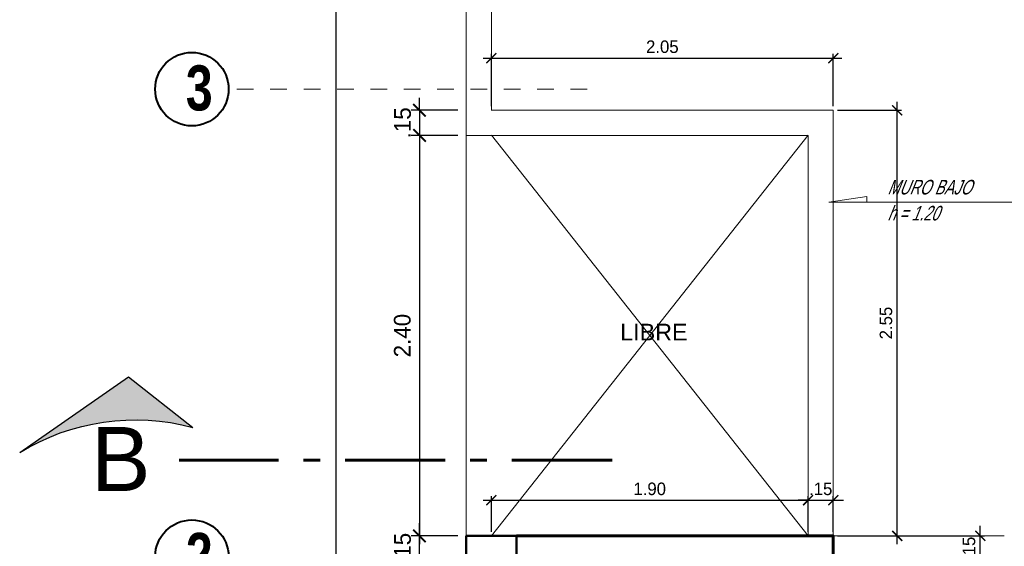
# Model space of a CAD drawing. Header units: metres. Extents: x -13 to 533, y -25 to 219.
# Tile 62 of 99: x 57.83 to 63.73, y 3.64 to 6.79. Entities that reach past the tile are written whole.
import ezdxf
from ezdxf.enums import TextEntityAlignment as Align

# ---------------------------------------------------------------- set-up
doc = ezdxf.new("R2010")
doc.units = ezdxf.units.M
for name, pattern in [('ACAD_ISO10W100', [18, 12, -3, 0, -3]), ('DASHDOT', [1, 0.5, -0.25, 0, -0.25]), ('HIDDEN', [0.375, 0.25, -0.125])]:
    doc.linetypes.add(name, pattern=pattern)
for name, color, linetype, lineweight in [('COLUMNAS', 5, 'Continuous', 80), ('CORTES', 252, 'Continuous', 25), ('COTAS', 4, 'Continuous', 13), ('EJES', 251, 'Continuous', 20), ('Pluma 0.2', 252, 'Continuous', 20), ('PLUMA 0.8', 1, 'Continuous', 60)]:
    doc.layers.add(name, color=color, linetype=linetype, lineweight=lineweight)
doc.layers.add('TEXTO 0.3', color=3, linetype='Continuous')
doc.styles.add('ARIALREG', font='arial.ttf')
doc.styles.add('joe1', font='impact.ttf')
doc.styles.add('TEXTOCENT', font='GOTHIC.TTF')
doc.styles.add('TTArial', font='ARIALN.TTF')
doc.styles.add('TXTSHX', font='arial.ttf', dxfattribs={"height": 0.1})
doc.dimstyles.new('PLANTA50', dxfattribs={"dimscale": 0.5, "dimtxt": 0.2, "dimasz": 0.15, "dimexe": 0.1, "dimexo": 0.1, "dimgap": 0.1, "dimtad": 2, "dimzin": 7, "dimdsep": 46, "dimtxsty": 'TEXTOCENT', "dimblk": 'ARCHTICK', "dimcen": 0.2, "dimdle": 0.1, "dimclrd": 8, "dimclre": 8, "dimclrt": 256, "dimaunit": 1, "dimadec": 0, "dimazin": 0, "dimtfac": 1, "dimtix": 1, "dimtmove": 2, "dimatfit": 3, "dimldrblk": 'ARCHTICK', "dimfxl": 1, "dimtolj": 1, "dimtzin": 0, "dimarcsym": 0})

# ---------------------------------------------------------------- blocks, each defined once
blk = doc.blocks.new('_ARCHTICK')
at = {"color": 0, "linetype": 'ByBlock', "const_width": 0.15}
blk.add_lwpolyline([(-0.5, -0.5), (0.5, 0.5)], dxfattribs=at)
blk = doc.blocks.new('*D456')
at = {"layer": 'COTAS', "color": 8, "lineweight": -2, "transparency": 16777216}
for p, q in [((59.7273, 20.05), (59.7273, -0.05)), ((60.4591, 20), (59.6773, 20)), ((60.4091, 0), (59.6773, 0))]:
    blk.add_line(p, q, dxfattribs=at)
at = {"layer": 'Defpoints', "color": 0, "lineweight": 5, "transparency": 16777216}
for p in [(60.5091, 20), (59.7273, 0), (60.4591, 0)]:
    blk.add_point(p, dxfattribs=at)
at = {"layer": 'COTAS', "color": 8, "lineweight": -2, "transparency": 16777216, "xscale": 0.075, "yscale": 0.075, "zscale": 0.075}
for p, rotation in [((59.7273, 20), 90), ((59.7273, 0), 270)]:
    blk.add_blockref('_ARCHTICK', p, dxfattribs=dict(at, rotation=rotation))
at = {"layer": 'COTAS', "transparency": 16777216, "insert": (59.6248, 10), "char_height": 0.1, "attachment_point": 5, "rotation": 90, "style": 'TEXTOCENT'}
blk.add_mtext('\\A1;20.00', dxfattribs=at)
blk = doc.blocks.new('A$C7ABB6997')
at = {"layer": 'EJES', "color": 250, "linetype": 'DASHDOT', "ltscale": 0.01}
blk.add_line((0.22, 0.6), (0.22, 2.75), dxfattribs=at)
at = {"layer": 'EJES', "color": 250, "lineweight": 40}
blk.add_circle((0.22, 2.97), 0.22, dxfattribs=at)
blk = doc.blocks.new('A$C28C3425A')
at = {"layer": 'CORTES'}
h = blk.add_hatch(color=256, dxfattribs=at)
h.dxf.hatch_style = 1
h.paths.add_polyline_path([(0.5651, 0.6663), (0, 0.2222, -0.206782), (1.5253, 0)])
for p, q in [((0.5651, 0.6663), (0, 0.2222)), ((1.5253, 0), (0.5651, 0.6663))]:
    blk.add_line(p, q, dxfattribs=at)
blk.add_arc((0.5056, -1.6542), 1.9433, 58.34748, 105.07982, dxfattribs=at)
blk = doc.blocks.new('*D462')
at = {"layer": 'COTAS', "color": 8, "lineweight": -2, "transparency": 16777216}
for p, q in [((60.2283, 6.1481), (60.2283, 3.65)), ((60.4591, 6.0981), (60.1783, 6.0981)), ((60.4591, 3.7), (60.1783, 3.7))]:
    blk.add_line(p, q, dxfattribs=at)
at = {"layer": 'Defpoints', "color": 0, "lineweight": 5, "transparency": 16777216}
for p in [(60.5091, 6.0981), (60.2283, 3.7), (60.5091, 3.7)]:
    blk.add_point(p, dxfattribs=at)
at = {"layer": 'COTAS', "color": 8, "lineweight": -2, "transparency": 16777216, "xscale": 0.075, "yscale": 0.075, "zscale": 0.075}
for p, rotation in [((60.2283, 6.0981), 90), ((60.2283, 3.7), 270)]:
    blk.add_blockref('_ARCHTICK', p, dxfattribs=dict(at, rotation=rotation))
at = {"layer": 'COTAS', "transparency": 16777216, "insert": (60.1258, 4.8991), "char_height": 0.1, "attachment_point": 5, "rotation": 90, "style": 'TEXTOCENT'}
blk.add_mtext('\\A1;2.40', dxfattribs=at)
blk = doc.blocks.new('*D463')
at = {"layer": 'COTAS', "color": 8, "lineweight": -2, "transparency": 16777216}
for p, q in [((60.2283, 6.2481), (60.2283, 6.3231)), ((60.4591, 6.2481), (60.1783, 6.2481)), ((60.2283, 6.2481), (60.2283, 6.0981)), ((60.4591, 6.0981), (60.1783, 6.0981)), ((60.2283, 6.0981), (60.2283, 6.0231))]:
    blk.add_line(p, q, dxfattribs=at)
at = {"layer": 'Defpoints', "color": 0, "lineweight": 5, "transparency": 16777216}
for p in [(60.5091, 6.2481), (60.2283, 6.0981), (60.5091, 6.0981)]:
    blk.add_point(p, dxfattribs=at)
at = {"layer": 'COTAS', "color": 8, "lineweight": -2, "transparency": 16777216, "xscale": 0.075, "yscale": 0.075, "zscale": 0.075}
for p, rotation in [((60.2283, 6.2481), 270), ((60.2283, 6.0981), 90)]:
    blk.add_blockref('_ARCHTICK', p, dxfattribs=dict(at, rotation=rotation))
at = {"layer": 'COTAS', "transparency": 16777216, "insert": (60.1271, 6.1731), "char_height": 0.1, "attachment_point": 5, "rotation": 90, "style": 'TEXTOCENT'}
blk.add_mtext('\\A1;.15', dxfattribs=at)
blk = doc.blocks.new('*D464')
at = {"layer": 'COTAS', "color": 8, "lineweight": -2, "transparency": 16777216}
for p, q in [((60.2283, 3.7), (60.2283, 3.775)), ((60.4591, 3.7), (60.1783, 3.7)), ((60.2283, 3.55), (60.2283, 3.7)), ((60.4591, 3.55), (60.1783, 3.55)), ((60.2283, 3.55), (60.2283, 3.475))]:
    blk.add_line(p, q, dxfattribs=at)
at = {"layer": 'Defpoints', "color": 0, "lineweight": 5, "transparency": 16777216}
for p in [(60.2283, 3.7), (60.5091, 3.7), (60.5091, 3.55)]:
    blk.add_point(p, dxfattribs=at)
at = {"layer": 'COTAS', "color": 8, "lineweight": -2, "transparency": 16777216, "xscale": 0.075, "yscale": 0.075, "zscale": 0.075}
for p, rotation in [((60.2283, 3.7), 270), ((60.2283, 3.55), 90)]:
    blk.add_blockref('_ARCHTICK', p, dxfattribs=dict(at, rotation=rotation))
at = {"layer": 'COTAS', "transparency": 16777216, "insert": (60.1271, 3.625), "char_height": 0.1, "attachment_point": 5, "rotation": 90, "style": 'TEXTOCENT'}
blk.add_mtext('\\A1;.15', dxfattribs=at)
blk = doc.blocks.new('*D472')
at = {"layer": 'COTAS', "color": 251, "linetype": 'Continuous', "lineweight": -2, "transparency": 16777216}
for p, q in [((60.6091, 3.9134), (62.6076, 3.9134)), ((60.6591, 3.725), (60.6591, 3.9384)), ((62.5576, 3.725), (62.5576, 3.9384))]:
    blk.add_line(p, q, dxfattribs=at)
at = {"layer": 'Defpoints', "color": 0, "linetype": 'Continuous', "lineweight": 5, "transparency": 16777216}
for p in [(62.5576, 3.9134), (60.6591, 3.7), (62.5576, 3.7)]:
    blk.add_point(p, dxfattribs=at)
at = {"layer": 'COTAS', "color": 251, "linetype": 'Continuous', "lineweight": -2, "transparency": 16777216, "xscale": 0.06, "yscale": 0.06, "zscale": 0.06, "rotation": 180}
blk.add_blockref('_ARCHTICK', (60.6591, 3.9134), dxfattribs=at)
at = {"layer": 'COTAS', "color": 251, "linetype": 'Continuous', "lineweight": -2, "transparency": 16777216, "xscale": 0.06, "yscale": 0.06, "zscale": 0.06}
blk.add_blockref('_ARCHTICK', (62.5576, 3.9134), dxfattribs=at)
at = {"layer": 'COTAS', "color": 2, "linetype": 'Continuous', "lineweight": 5, "transparency": 16777216, "insert": (61.6084, 3.9809), "char_height": 0.075, "attachment_point": 5}
blk.add_mtext('\\A1;1.90', dxfattribs=at)
blk = doc.blocks.new('*D473')
at = {"layer": 'COTAS', "color": 251, "linetype": 'Continuous', "lineweight": -2, "transparency": 16777216}
for p, q in [((62.5576, 3.9134), (62.4976, 3.9134)), ((62.5576, 3.725), (62.5576, 3.9384)), ((62.5576, 3.9134), (62.7091, 3.9134)), ((62.7091, 3.725), (62.7091, 3.9384)), ((62.7091, 3.9134), (62.7691, 3.9134))]:
    blk.add_line(p, q, dxfattribs=at)
at = {"layer": 'Defpoints', "color": 0, "linetype": 'Continuous', "lineweight": 5, "transparency": 16777216}
for p in [(62.7091, 3.9134), (62.5576, 3.7), (62.7091, 3.7)]:
    blk.add_point(p, dxfattribs=at)
at = {"layer": 'COTAS', "color": 251, "linetype": 'Continuous', "lineweight": -2, "transparency": 16777216, "xscale": 0.06, "yscale": 0.06, "zscale": 0.06}
blk.add_blockref('_ARCHTICK', (62.5576, 3.9134), dxfattribs=at)
at = {"layer": 'COTAS', "color": 251, "linetype": 'Continuous', "lineweight": -2, "transparency": 16777216, "xscale": 0.06, "yscale": 0.06, "zscale": 0.06, "rotation": 180}
blk.add_blockref('_ARCHTICK', (62.7091, 3.9134), dxfattribs=at)
at = {"layer": 'COTAS', "color": 2, "linetype": 'Continuous', "lineweight": 5, "transparency": 16777216, "insert": (62.6334, 3.9809), "char_height": 0.075, "attachment_point": 5}
blk.add_mtext('\\A1;.15', dxfattribs=at)
blk = doc.blocks.new('*D477')
at = {"layer": 'COTAS', "color": 251, "linetype": 'Continuous', "lineweight": -2, "transparency": 16777216}
for p, q in [((63.5901, 3.7), (63.5901, 3.76)), ((62.7341, 3.7), (63.6151, 3.7)), ((63.5901, 3.55), (63.5901, 3.7)), ((62.5841, 3.55), (63.6151, 3.55)), ((63.5901, 3.55), (63.5901, 3.49))]:
    blk.add_line(p, q, dxfattribs=at)
at = {"layer": 'Defpoints', "color": 0, "linetype": 'Continuous', "lineweight": 5, "transparency": 16777216}
for p in [(62.7091, 3.7), (63.5901, 3.7), (62.5591, 3.55)]:
    blk.add_point(p, dxfattribs=at)
at = {"layer": 'COTAS', "color": 251, "linetype": 'Continuous', "lineweight": -2, "transparency": 16777216, "xscale": 0.06, "yscale": 0.06, "zscale": 0.06}
for p, rotation in [((63.5901, 3.7), 270), ((63.5901, 3.55), 90)]:
    blk.add_blockref('_ARCHTICK', p, dxfattribs=dict(at, rotation=rotation))
at = {"layer": 'COTAS', "color": 2, "linetype": 'Continuous', "lineweight": 5, "transparency": 16777216, "insert": (63.5226, 3.625), "char_height": 0.075, "attachment_point": 5, "rotation": 90}
blk.add_mtext('\\A1;.15', dxfattribs=at)
blk = doc.blocks.new('*D584')
at = {"layer": 'COTAS', "color": 251, "linetype": 'Continuous', "lineweight": -2, "transparency": 16777216}
for p, q in [((60.6091, 6.561), (62.7591, 6.561)), ((60.6591, 6.2731), (60.6591, 6.586)), ((62.7091, 6.2731), (62.7091, 6.586))]:
    blk.add_line(p, q, dxfattribs=at)
at = {"layer": 'Defpoints', "color": 0, "linetype": 'Continuous', "lineweight": 5, "transparency": 16777216}
for p in [(62.7091, 6.561), (60.6591, 6.2481), (62.7091, 6.2481)]:
    blk.add_point(p, dxfattribs=at)
at = {"layer": 'COTAS', "color": 251, "linetype": 'Continuous', "lineweight": -2, "transparency": 16777216, "xscale": 0.06, "yscale": 0.06, "zscale": 0.06, "rotation": 180}
blk.add_blockref('_ARCHTICK', (60.6591, 6.561), dxfattribs=at)
at = {"layer": 'COTAS', "color": 251, "linetype": 'Continuous', "lineweight": -2, "transparency": 16777216, "xscale": 0.06, "yscale": 0.06, "zscale": 0.06}
blk.add_blockref('_ARCHTICK', (62.7091, 6.561), dxfattribs=at)
at = {"layer": 'COTAS', "color": 2, "linetype": 'Continuous', "lineweight": 5, "transparency": 16777216, "insert": (61.6841, 6.6285), "char_height": 0.075, "attachment_point": 5}
blk.add_mtext('\\A1;2.05', dxfattribs=at)
blk = doc.blocks.new('*D585')
at = {"layer": 'COTAS', "color": 251, "linetype": 'Continuous', "lineweight": -2, "transparency": 16777216}
for p, q in [((63.0922, 3.65), (63.0922, 6.2981)), ((62.7341, 6.2481), (63.1172, 6.2481)), ((62.7341, 3.7), (63.1172, 3.7))]:
    blk.add_line(p, q, dxfattribs=at)
at = {"layer": 'Defpoints', "color": 0, "linetype": 'Continuous', "lineweight": 5, "transparency": 16777216}
for p in [(62.7091, 6.2481), (63.0922, 6.2481), (62.7091, 3.7)]:
    blk.add_point(p, dxfattribs=at)
at = {"layer": 'COTAS', "color": 251, "linetype": 'Continuous', "lineweight": -2, "transparency": 16777216, "xscale": 0.06, "yscale": 0.06, "zscale": 0.06}
for p, rotation in [((63.0922, 6.2481), 90), ((63.0922, 3.7), 270)]:
    blk.add_blockref('_ARCHTICK', p, dxfattribs=dict(at, rotation=rotation))
at = {"layer": 'COTAS', "color": 2, "linetype": 'Continuous', "lineweight": 5, "transparency": 16777216, "insert": (63.0247, 4.9741), "char_height": 0.075, "attachment_point": 5, "rotation": 90}
blk.add_mtext('\\A1;2.55', dxfattribs=at)

msp = doc.modelspace()

# ---------------------------------------------------------------- linework, layer by layer
at = {"layer": 'COLUMNAS', "linetype": 'Continuous', "lineweight": 50}
msp.add_lwpolyline([(60.8091, 3.7), (60.5091, 3.7), (60.5091, 3.45), (60.8091, 3.45)], close=True, dxfattribs=at)
at = {"layer": 'CORTES', "linetype": 'ACAD_ISO10W100', "lineweight": 60, "ltscale": 0.05}
msp.add_lwpolyline([(61.3824, 4.1537), (58.7886, 4.1537)], dxfattribs=at)
at = {"layer": 'Pluma 0.2', "color": 2, "linetype": 'HIDDEN', "lineweight": 5, "ltscale": 0.5}
msp.add_line((62.7091, 3.7), (66.2091, 3.7), dxfattribs=at)
at = {"layer": 'Pluma 0.2', "color": 0}
for points in [[(62.5591, 6.1), (60.6591, 3.7)], [(62.5591, 3.7), (60.6591, 6.1)]]:
    msp.add_lwpolyline(points, dxfattribs=at)
at = {"layer": 'PLUMA 0.8', "lineweight": 9}
msp.add_line((60.5091, 17.45), (60.5091, 6.0981), dxfattribs=at)
at = {"layer": 'PLUMA 0.8', "color": 251, "linetype": 'Continuous', "lineweight": 5}
msp.add_line((60.5091, 6.0981), (60.5091, 3.7), dxfattribs=at)
at = {"layer": 'PLUMA 0.8', "color": 152, "linetype": 'Continuous', "lineweight": 5}
for p, q in [((62.6813, 5.6985), (62.9093, 5.7324)), ((62.9093, 5.7324), (62.9093, 5.6985)), ((63.9789, 5.6985), (62.6813, 5.6985))]:
    msp.add_line(p, q, dxfattribs=at)
at = {"layer": 'PLUMA 0.8', "lineweight": 9}
for points in [[(66.3591, 12.7), (66.3591, 17.3), (60.6591, 17.3), (60.6591, 6.2481)], [(60.6589, 6.2481), (62.7091, 6.2481), (62.7091, 3.7), (62.7091, 3.7)], [(60.5091, 6.0981), (62.5576, 6.0981), (62.5576, 3.7), (62.5576, 3.7019)]]:
    msp.add_lwpolyline(points, dxfattribs=at)
at = {"layer": 'PLUMA 0.8'}
msp.add_lwpolyline([(60.8091, 3.7), (62.7091, 3.7), (62.7091, 1.15), (62.5591, 1.15), (62.5591, 3.55), (60.8091, 3.55)], dxfattribs=at)

# ---------------------------------------------------------------- block references
at = {"layer": 'CORTES', "xscale": -0.68, "yscale": 0.68, "zscale": 0.68}
msp.add_blockref('A$C28C3425A', (58.869, 4.1983), dxfattribs=at)
at = {"layer": 'EJES', "ltscale": 0.5, "rotation": 90.00000000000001}
for p in [(61.8341, 6.155), (61.8341, 3.355)]:
    msp.add_blockref('A$C7ABB6997', p, dxfattribs=at)

# ---------------------------------------------------------------- texts
at = {"layer": 'CORTES', "style": 'ARIALREG'}
msp.add_text('B', height=0.384, rotation=359.99999, dxfattribs=at).set_placement((58.6163, 3.9682), align=Align.RIGHT)
at = {"layer": 'COTAS', "color": 9, "style": 'TXTSHX'}
msp.add_text('LIBRE', height=0.1, dxfattribs=at).set_placement((61.4316, 4.8701))
at = {"layer": 'EJES', "style": 'joe1'}
for s, p in [('3', (58.8277, 6.248)), ('2', (58.8277, 3.448))]:
    msp.add_text(s, height=0.2695, rotation=359.99929, dxfattribs=at).set_placement(p)
at = {"layer": 'TEXTO 0.3', "color": 2, "linetype": 'Continuous', "lineweight": 9, "style": 'TTArial', "oblique": 22, "width": 0.85}
for s, p in [('MURO BAJO', (63.0325, 5.7445)), ('h = 1.20', (63.0325, 5.5889))]:
    msp.add_text(s, height=0.087, dxfattribs=at).set_placement(p)

# ---------------------------------------------------------------- dimensions: what is measured, and where the dimension line sits
at = {"layer": 'COTAS'}
for base, p1, p2, angle, picture, middle in [((59.7273, 0), (60.5091, 20), (60.4591, 0), 90, '*D456', (59.6248, 10)), ((60.2283, 6.0981), (60.5091, 6.2481), (60.5091, 6.0981), 90, '*D463', (60.1271, 6.1731)), ((60.2283, 3.7), (60.5091, 6.0981), (60.5091, 3.7), 90, '*D462', (60.1258, 4.8991)), ((60.2283, 3.7), (60.5091, 3.55), (60.5091, 3.7), 270, '*D464', (60.1271, 3.625))]:
    dim = msp.add_linear_dim(base=base, p1=p1, p2=p2, angle=angle, dimstyle='PLANTA50', dxfattribs=at)
    dim.commit()
    dim.dimension.update_dxf_attribs({"geometry": picture, "text_midpoint": middle})
at = {"layer": 'COTAS', "linetype": 'Continuous', "lineweight": 5}
dim = msp.add_linear_dim(base=(62.7091, 6.561), p1=(60.6591, 6.2481), p2=(62.7091, 6.2481), dimstyle='PLANTA50', override={"dimtxt": 0.15, "dimasz": 0.12, "dimexe": 0.05, "dimexo": 0.05, "dimgap": 0.06, "dimtad": 1, "dimtxsty": 'Standard', "dimclrd": 251, "dimclre": 251, "dimclrt": 2}, dxfattribs=at)
dim.commit()
dim.dimension.update_dxf_attribs({"geometry": '*D584', "text_midpoint": (61.6841, 6.6285)})
for base, p1, p2, angle, picture, middle in [((63.0922, 6.2481), (62.7091, 3.7), (62.7091, 6.2481), 90, '*D585', (63.0247, 4.9741)), ((62.5576, 3.9134), (60.6591, 3.7), (62.5576, 3.7), 180, '*D472', (61.6084, 3.9809)), ((62.7091, 3.9134), (62.5576, 3.7), (62.7091, 3.7), 180, '*D473', (62.6334, 3.9809)), ((63.5901, 3.7), (62.5591, 3.55), (62.7091, 3.7), 90, '*D477', (63.5226, 3.625))]:
    dim = msp.add_linear_dim(base=base, p1=p1, p2=p2, angle=angle, dimstyle='PLANTA50', override={"dimtxt": 0.15, "dimasz": 0.12, "dimexe": 0.05, "dimexo": 0.05, "dimgap": 0.06, "dimtad": 1, "dimtxsty": 'Standard', "dimclrd": 251, "dimclre": 251, "dimclrt": 2}, dxfattribs=at)
    dim.commit()
    dim.dimension.update_dxf_attribs({"geometry": picture, "text_midpoint": middle})

doc.saveas('drawing.dxf')
